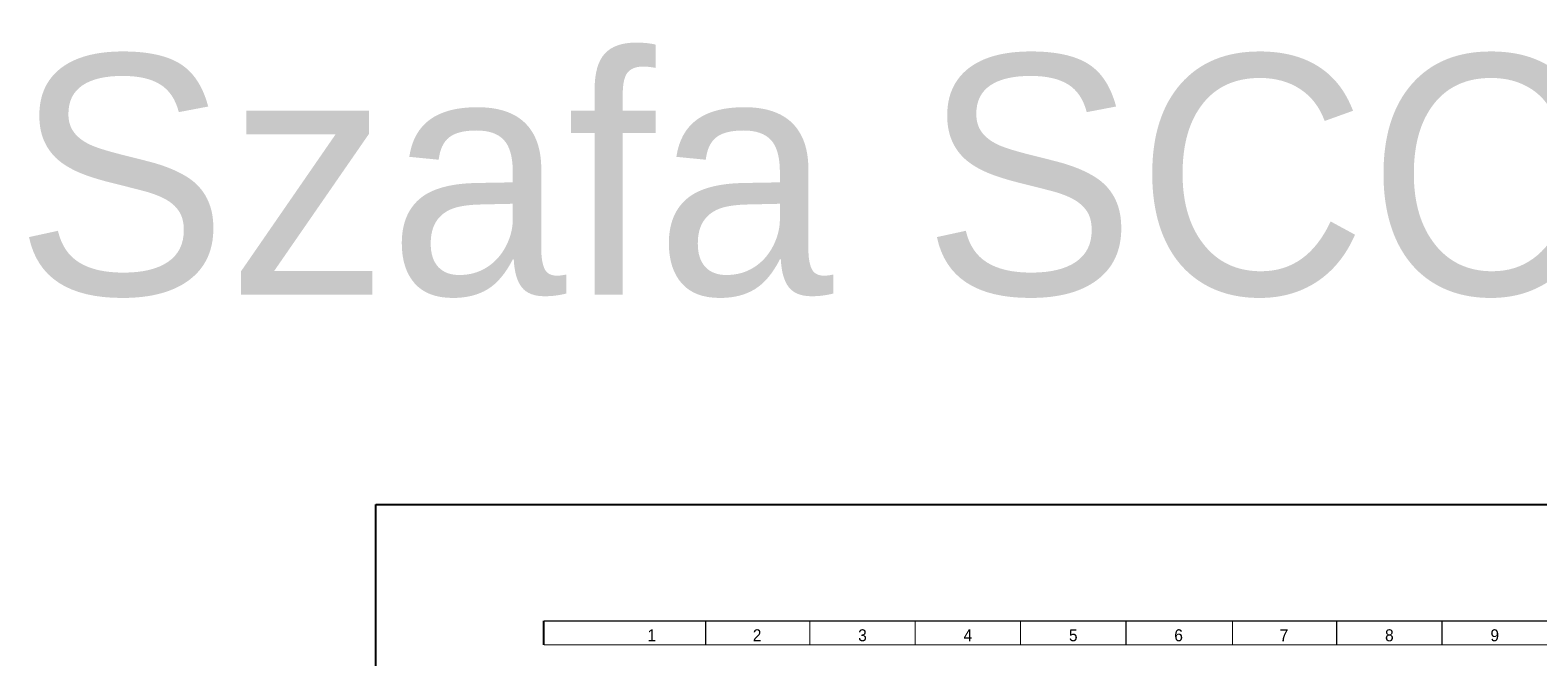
# Model space of a CAD drawing. Header units: millimetres. Extents: x -91 to 1961, y -1152 to 358.
# Tile 245 of 256: x 625 to 940, y 227 to 358. Entities that reach past the tile are written whole.
import ezdxf
from ezdxf.enums import TextEntityAlignment as Align

# ---------------------------------------------------------------- set-up
doc = ezdxf.new("R2010")
doc.units = ezdxf.units.MM
doc.header["$MEASUREMENT"] = 0
doc.layers.get('0').update_dxf_attribs({"linetype": 'CONTINUOUS'})
doc.styles.add('ARIAL', font='ARIAL.ttf', dxfattribs={"height": 0.2})

msp = doc.modelspace()

# ---------------------------------------------------------------- linework, layer by layer
at = {"color": 7, "linetype": 'Continuous'}
msp.add_line((732.56, 229.91), (732.56, 234.91), dxfattribs=at)
at = {"color": 7, "true_color": 0xffffff}
msp.add_lwpolyline([(697.43, 259.24), (1115.65, 259.24), (1115.65, -25.1), (697.43, -25.1)], close=True, dxfattribs=at)
at = {"color": 7, "linetype": 'Continuous', "const_width": 0.25}
for points in [[(732.56, 234.91), (1019.56, 234.91)], [(766.31, 234.91), (766.31, 229.91)], [(788.06, 234.91), (788.06, 229.91)], [(810.06, 234.91), (810.06, 229.91)], [(832.06, 234.91), (832.06, 229.91)], [(854.06, 234.91), (854.06, 229.91)], [(876.31, 234.91), (876.31, 229.91)], [(898.06, 234.91), (898.06, 229.91)], [(920.06, 234.91), (920.06, 229.91)], [(732.56, 229.91), (1019.56, 229.91)]]:
    msp.add_lwpolyline(points, dxfattribs=at)

# ---------------------------------------------------------------- texts
at = {"color": 9, "style": 'ARIAL', "width": 0.924}
for s, p in [('1', (755.06, 231.91)), ('2', (777.06, 231.91)), ('3', (799.06, 231.91)), ('4', (821.06, 231.91)), ('5', (843.06, 231.91)), ('6', (865.06, 231.91)), ('7', (887.06, 231.91)), ('8', (909.06, 231.91)), ('9', (931.06, 231.91))]:
    msp.add_text(s, height=2.5, dxfattribs=at).set_placement(p, align=Align.MIDDLE_CENTER)
at = {"color": 7, "true_color": 0xffffff, "insert": (622.01, 353.03), "char_height": 50, "width": 618.0988, "attachment_point": 1}
msp.add_mtext('Szafa SCCTV', dxfattribs=at)

doc.saveas('drawing.dxf')
